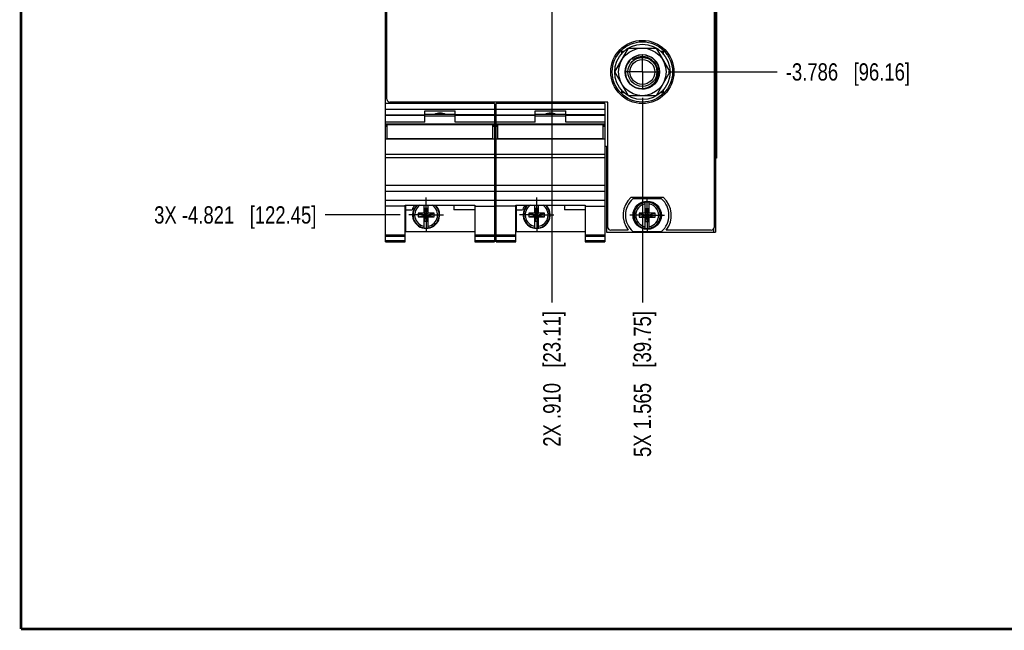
# Model space of a CAD drawing. Header units: inches. Extents: x 0.2 to 16.8, y 0.2 to 10.8.
# Tile 1 of 42: x 0.2 to 7.4, y 0.2 to 4.7. Entities that reach past the tile are written whole.
import ezdxf

# ---------------------------------------------------------------- set-up
doc = ezdxf.new("R2010")
doc.units = ezdxf.units.IN
doc.header["$LTSCALE"] = 0.935
doc.header["$MEASUREMENT"] = 0
doc.linetypes.add('CENTER', pattern=[0.6, 0.375, -0.075, 0.075, -0.075])
doc.layers.get('0').update_dxf_attribs({"linetype": 'CONTINUOUS'})
doc.layers.add('DEFAULT_1', color=7, linetype='CENTER')
doc.layers.add('DIMENSIONS', color=7, linetype='CONTINUOUS')
doc.styles.get("Standard").update_dxf_attribs({"font": 'txt', "width": 0.8})
doc.dimstyles.new('DIMSTYLE_1', dxfattribs={"dimtxt": 0.125, "dimasz": 0.18, "dimexe": 0.18, "dimexo": 0.0625, "dimgap": 0.09, "dimtad": 0, "dimtih": 1, "dimtoh": 1, "dimdec": 3, "dimzin": 4, "dimdsep": 46, "dimtxsty": 'STANDARD', "dimblk": '_FILLED', "dimblk1": '_FILLED', "dimblk2": '_FILLED', "dimcen": 0.09, "dimadec": 0, "dimazin": 0, "dimtp": 0.01, "dimtm": 0.01, "dimtfac": 1, "dimtdec": 3, "dimtofl": 0, "dimtmove": 0, "dimatfit": 3, "dimldrblk": '_FILLED', "dimfxl": 1, "dimtolj": 1, "dimtzin": 4, "dimarcsym": 0})

# ---------------------------------------------------------------- blocks, each defined once
blk = doc.blocks.new('*D4')
at = {"layer": 'DIMENSIONS', "color": 2, "linetype": 'CONTINUOUS'}
blk.add_line((2.9943, 3.2537), (2.4502, 3.2537), dxfattribs=at)
at = {"layer": 'DIMENSIONS', "color": 2, "linetype": 'CONTINUOUS', "insert": (2.3877, 3.3162), "char_height": 0.125, "width": 1.825, "attachment_point": 3, "line_spacing_factor": 0.9}
blk.add_mtext('3X -4.821{\\Ftxt.shx;\\W1.000000;\\H0.125000; }[122.45]', dxfattribs=at)
blk = doc.blocks.new('_FILLED')
at = {"color": 0, "linetype": 'BYBLOCK'}
blk.add_solid([(0, 0), (-1, 0.174), (-1, -0.174)], dxfattribs=at)
blk = doc.blocks.new('*D9')
at = {"layer": 'DIMENSIONS', "color": 2, "linetype": 'CONTINUOUS'}
blk.add_line((4.9345, 4.2884), (5.7221, 4.2884), dxfattribs=at)
at = {"layer": 'DIMENSIONS', "color": 2, "linetype": 'CONTINUOUS', "insert": (5.7846, 4.3509), "char_height": 0.125, "width": 1.425, "attachment_point": 1, "line_spacing_factor": 0.9}
blk.add_mtext('-3.786{\\Ftxt.shx;\\W1.000000;\\H0.125000; }[96.16]', dxfattribs=at)
blk = doc.blocks.new('*D15')
at = {"layer": 'DIMENSIONS', "color": 2, "linetype": 'CONTINUOUS'}
blk.add_line((4.0919, 5.3057), (4.0919, 2.6207), dxfattribs=at)
at = {"layer": 'DIMENSIONS', "color": 2, "linetype": 'CONTINUOUS', "insert": (4.0294, 2.5582), "char_height": 0.125, "width": 1.525, "attachment_point": 3, "rotation": 90, "line_spacing_factor": 0.9}
blk.add_mtext('2X .910{\\Ftxt.shx;\\W1.000000;\\H0.125000; }[23.11]', dxfattribs=at)
blk = doc.blocks.new('*D16')
at = {"layer": 'DIMENSIONS', "color": 2, "linetype": 'CONTINUOUS'}
blk.add_line((4.7469, 4.1008), (4.7469, 2.6207), dxfattribs=at)
at = {"layer": 'DIMENSIONS', "color": 2, "linetype": 'CONTINUOUS', "insert": (4.6844, 2.5582), "char_height": 0.125, "width": 1.625, "attachment_point": 3, "rotation": 90, "line_spacing_factor": 0.9}
blk.add_mtext('5X 1.565{\\Ftxt.shx;\\W1.000000;\\H0.125000; }[39.75]', dxfattribs=at)

msp = doc.modelspace()

# ---------------------------------------------------------------- linework, layer by layer
at = {"color": 7, "linetype": 'CONTINUOUS'}
for p, q in [((2.8879, 3.0582), (2.8877, 8.1964)), ((5.2759, 8.1964), (5.2759, 3.1295)), ((2.8979, 4.0904), (2.8979, 8.1624)), ((5.2659, 8.1624), (5.2659, 3.1634)), ((5.2846, 7.6634), (5.2846, 3.6634)), ((4.5483, 4.2884), (4.6476, 4.4604)), ((4.5969, 4.4384), (4.5969, 4.4187)), ((4.5969, 4.4383), (4.6164, 4.4383)), ((4.6476, 4.4604), (4.8462, 4.4604)), ((4.8462, 4.4604), (4.9455, 4.2884)), ((4.8773, 4.4383), (4.8969, 4.4383)), ((4.8969, 4.4384), (4.8969, 4.4187)), ((4.7098, 4.4057), (4.6755, 4.3886)), ((4.683, 4.3779), (4.6755, 4.3884)), ((4.6476, 4.1164), (4.5483, 4.2884)), ((4.9455, 4.2884), (4.8462, 4.1164)), ((4.5969, 4.1582), (4.5969, 4.1384)), ((4.6168, 4.1383), (4.5969, 4.1383)), ((4.8969, 4.1383), (4.8769, 4.1383)), ((4.8969, 4.1582), (4.8969, 4.1384)), ((4.4979, 4.0704), (2.9179, 4.0704)), ((4.4979, 3.1634), (4.4979, 4.0704)), ((4.8462, 4.1164), (4.6476, 4.1164)), ((3.6759, 4.0607), (2.8879, 4.0607)), ((3.6759, 4.0177), (2.8879, 4.0177)), ((3.1719, 4.0077), (3.3919, 4.0077)), ((3.1719, 3.9258), (3.1719, 4.0077)), ((3.3919, 3.9258), (3.3919, 4.0077)), ((3.6759, 4.0607), (3.6759, 3.0582)), ((4.4759, 4.0607), (3.6879, 4.0607)), ((3.6879, 3.0582), (3.6879, 4.0607)), ((4.4759, 4.0177), (3.6879, 4.0177)), ((3.9719, 4.0077), (4.1919, 4.0077)), ((3.9719, 3.9258), (3.9719, 4.0077)), ((4.1919, 3.9258), (4.1919, 4.0077)), ((4.4759, 4.0607), (4.4759, 3.0582)), ((2.8879, 3.9768), (3.1719, 3.9768)), ((3.1719, 3.973), (2.8879, 3.973)), ((3.1719, 3.9258), (2.8879, 3.9258)), ((3.3919, 3.9803), (3.1719, 3.9803)), ((3.1719, 3.9703), (3.3919, 3.9703)), ((3.6759, 3.9768), (3.3919, 3.9768)), ((3.6759, 3.973), (3.3919, 3.973)), ((3.6759, 3.9258), (3.3919, 3.9258)), ((3.6879, 3.9768), (3.9719, 3.9768)), ((3.9719, 3.973), (3.6879, 3.973)), ((3.9719, 3.9258), (3.6879, 3.9258)), ((4.1919, 3.9803), (3.9719, 3.9803)), ((3.9719, 3.9703), (4.1919, 3.9703)), ((4.4759, 3.9768), (4.1919, 3.9768)), ((4.4759, 3.973), (4.1919, 3.973)), ((4.4759, 3.9258), (4.1919, 3.9258)), ((3.6759, 3.9115), (2.8879, 3.9115)), ((2.8979, 3.9031), (2.8879, 3.9031)), ((2.8979, 3.8935), (2.8879, 3.8935)), ((3.6639, 3.9053), (2.8979, 3.9053)), ((2.8979, 3.9053), (2.8979, 3.801)), ((3.6639, 3.801), (3.6639, 3.9053)), ((3.6759, 3.9031), (3.6639, 3.9031)), ((3.6759, 3.8935), (3.6639, 3.8935)), ((4.4759, 3.9115), (3.6879, 3.9115)), ((3.6979, 3.9031), (3.6879, 3.9031)), ((3.6979, 3.8935), (3.6879, 3.8935)), ((4.4639, 3.9053), (3.6979, 3.9053)), ((3.6979, 3.9053), (3.6979, 3.801)), ((4.4639, 3.801), (4.4639, 3.9053)), ((4.4759, 3.9031), (4.4639, 3.9031)), ((4.4759, 3.8935), (4.4639, 3.8935)), ((3.6759, 3.801), (2.8879, 3.801)), ((2.8979, 3.8071), (3.6639, 3.8071)), ((4.4759, 3.801), (3.6879, 3.801)), ((3.6979, 3.8071), (4.4639, 3.8071)), ((3.6759, 3.7515), (3.6879, 3.7515)), ((4.4759, 3.7515), (4.4877, 3.7515)), ((4.4877, 3.7515), (4.4877, 3.1295)), ((3.6759, 3.6913), (2.8879, 3.6913)), ((4.4759, 3.6913), (3.6879, 3.6913)), ((5.2846, 3.6634), (5.2759, 3.6634)), ((3.6759, 3.602), (3.6879, 3.602)), ((3.6879, 3.5992), (3.6759, 3.5992)), ((3.6759, 3.5239), (3.6879, 3.5239)), ((2.8879, 3.3599), (3.6759, 3.3599)), ((3.6879, 3.3599), (4.4759, 3.3599)), ((4.9001, 3.3804), (4.6636, 3.3804)), ((4.8856, 3.37), (4.6781, 3.37)), ((3.0299, 3.318), (2.8879, 3.318)), ((3.0299, 3.3233), (3.5339, 3.3233)), ((3.0299, 3.0582), (3.0299, 3.3233)), ((3.0359, 3.1317), (3.0359, 3.3233)), ((3.0359, 3.2917), (3.0797, 3.2917)), ((3.1681, 3.2654), (3.1681, 3.3233)), ((3.1702, 3.3022), (3.1936, 3.3022)), ((3.1702, 3.3022), (3.1936, 3.2052)), ((3.1702, 3.2654), (3.1702, 3.3022)), ((3.1702, 3.2052), (3.1936, 3.3022)), ((3.1936, 3.3022), (3.1936, 3.2654)), ((3.1956, 3.2654), (3.1956, 3.3233)), ((3.3829, 3.3233), (3.3829, 3.2917)), ((3.5339, 3.2917), (3.3829, 3.2917)), ((3.5339, 3.3233), (3.5339, 3.0582)), ((3.5339, 3.318), (3.6759, 3.318)), ((3.8299, 3.318), (3.6879, 3.318)), ((3.8299, 3.3233), (4.3339, 3.3233)), ((3.8299, 3.0582), (3.8299, 3.3233)), ((3.8359, 3.1317), (3.8359, 3.3233)), ((3.8359, 3.2917), (3.8797, 3.2917)), ((3.9681, 3.2654), (3.9681, 3.3233)), ((3.9702, 3.3022), (3.9936, 3.3022)), ((3.9702, 3.3022), (3.9936, 3.2052)), ((3.9702, 3.2654), (3.9702, 3.3022)), ((3.9702, 3.2052), (3.9936, 3.3022)), ((3.9936, 3.3022), (3.9936, 3.2654)), ((3.9956, 3.2654), (3.9956, 3.3233)), ((4.1829, 3.3233), (4.1829, 3.2917)), ((4.3339, 3.2917), (4.1829, 3.2917)), ((4.3339, 3.3233), (4.3339, 3.0582)), ((4.3339, 3.318), (4.4759, 3.318)), ((4.7681, 3.2632), (4.7681, 3.3461)), ((4.7702, 3.3), (4.7936, 3.3)), ((4.7702, 3.3), (4.7936, 3.203)), ((4.7702, 3.2632), (4.7702, 3.3)), ((4.7702, 3.203), (4.7936, 3.3)), ((4.7936, 3.3), (4.7936, 3.2632)), ((4.7956, 3.2632), (4.7956, 3.3461)), ((3.1248, 3.2675), (3.239, 3.2399)), ((3.1681, 3.2675), (3.1248, 3.2675)), ((3.1248, 3.2399), (3.239, 3.2675)), ((3.1248, 3.2675), (3.1248, 3.2399)), ((3.1248, 3.2399), (3.1681, 3.2399)), ((3.1681, 3.2654), (3.1702, 3.2654)), ((3.1702, 3.242), (3.1681, 3.242)), ((3.1681, 3.1591), (3.1681, 3.242)), ((3.1936, 3.242), (3.1702, 3.2654)), ((3.1702, 3.242), (3.1936, 3.2654)), ((3.1702, 3.2052), (3.1702, 3.242)), ((3.1936, 3.2654), (3.1956, 3.2654)), ((3.1956, 3.242), (3.1936, 3.242)), ((3.1936, 3.242), (3.1936, 3.2052)), ((3.239, 3.2675), (3.1956, 3.2675)), ((3.1956, 3.1591), (3.1956, 3.242)), ((3.1956, 3.2399), (3.239, 3.2399)), ((3.239, 3.2399), (3.239, 3.2675)), ((3.9248, 3.2399), (4.039, 3.2675)), ((3.9681, 3.2675), (3.9248, 3.2675)), ((3.9248, 3.2675), (4.039, 3.2399)), ((3.9248, 3.2675), (3.9248, 3.2399)), ((3.9248, 3.2399), (3.9681, 3.2399)), ((3.9681, 3.2654), (3.9702, 3.2654)), ((3.9702, 3.242), (3.9681, 3.242)), ((3.9681, 3.1591), (3.9681, 3.242)), ((3.9936, 3.242), (3.9702, 3.2654)), ((3.9702, 3.242), (3.9936, 3.2654)), ((3.9702, 3.2052), (3.9702, 3.242)), ((3.9936, 3.2654), (3.9956, 3.2654)), ((3.9956, 3.242), (3.9936, 3.242)), ((3.9936, 3.242), (3.9936, 3.2052)), ((4.039, 3.2675), (3.9956, 3.2675)), ((3.9956, 3.1591), (3.9956, 3.242)), ((3.9956, 3.2399), (4.039, 3.2399)), ((4.039, 3.2399), (4.039, 3.2675)), ((4.7248, 3.2377), (4.839, 3.2653)), ((4.7681, 3.2653), (4.7248, 3.2653)), ((4.7248, 3.2653), (4.839, 3.2377)), ((4.7248, 3.2653), (4.7248, 3.2377)), ((4.7248, 3.2377), (4.7681, 3.2377)), ((4.7681, 3.2632), (4.7702, 3.2632)), ((4.7702, 3.2398), (4.7681, 3.2398)), ((4.7681, 3.1568), (4.7681, 3.2398)), ((4.7936, 3.2398), (4.7702, 3.2632)), ((4.7702, 3.2398), (4.7936, 3.2632)), ((4.7702, 3.203), (4.7702, 3.2398)), ((4.7936, 3.2632), (4.7956, 3.2632)), ((4.7956, 3.2398), (4.7936, 3.2398)), ((4.7936, 3.2398), (4.7936, 3.203)), ((4.839, 3.2653), (4.7956, 3.2653)), ((4.7956, 3.1568), (4.7956, 3.2398)), ((4.7956, 3.2377), (4.839, 3.2377)), ((4.839, 3.2377), (4.839, 3.2653)), ((3.1936, 3.2052), (3.1702, 3.2052)), ((3.9936, 3.2052), (3.9702, 3.2052)), ((4.6442, 3.1434), (4.5179, 3.1434)), ((4.7936, 3.203), (4.7702, 3.203)), ((5.2459, 3.1434), (4.9196, 3.1434)), ((2.8879, 3.1092), (3.0299, 3.1092)), ((2.8879, 3.1003), (3.0299, 3.1003)), ((3.0299, 3.0665), (2.8879, 3.0665)), ((3.5339, 3.1317), (3.0359, 3.1317)), ((3.5339, 3.1092), (3.6759, 3.1092)), ((3.5339, 3.1003), (3.6759, 3.1003)), ((3.6759, 3.0665), (3.5339, 3.0665)), ((3.6879, 3.1092), (3.8299, 3.1092)), ((3.6879, 3.1003), (3.8299, 3.1003)), ((3.8299, 3.0665), (3.6879, 3.0665)), ((4.3339, 3.1317), (3.8359, 3.1317)), ((4.3339, 3.1092), (4.4759, 3.1092)), ((4.3339, 3.1003), (4.4759, 3.1003)), ((4.4759, 3.0665), (4.3339, 3.0665)), ((4.4877, 3.1295), (5.2759, 3.1295)), ((4.6781, 3.133), (4.8856, 3.133)), ((2.8879, 3.0582), (3.0299, 3.0582)), ((3.5339, 3.0582), (3.6759, 3.0582)), ((3.6879, 3.0582), (3.8299, 3.0582)), ((4.3339, 3.0582), (4.4759, 3.0582))]:
    msp.add_line(p, q, dxfattribs=at)
at = {"color": 9, "linetype": 'CONTINUOUS'}
for p, q in [((3.6759, 3.6676), (2.8879, 3.6676)), ((4.4759, 3.6676), (3.6879, 3.6676)), ((2.8879, 3.4702), (3.6759, 3.4702)), ((3.6759, 3.4229), (2.8879, 3.4229)), ((3.6879, 3.4702), (4.4759, 3.4702)), ((4.4759, 3.4229), (3.6879, 3.4229)), ((5.2639, 3.1295), (5.2639, 3.1547))]:
    msp.add_line(p, q, dxfattribs=at)
at = {"color": 7, "linetype": 'CONTINUOUS', "const_width": 0.02}
for points in [[(0.25, 10.7586), (0.25, 0.2586)], [(0.25, 0.2586), (16.75, 0.2586)]]:
    msp.add_lwpolyline(points, dxfattribs=at)
at = {"color": 7, "linetype": 'CONTINUOUS'}
for centre, radius in [((4.7469, 4.2884), 0.2285), ((4.7469, 4.2884), 0.2185), ((4.7469, 4.2884), 0.2), ((4.7469, 4.2884), 0.172), ((4.7469, 4.2884), 0.125), ((4.7469, 4.2884), 0.105), ((4.7469, 4.2884), 0.09), ((4.7819, 3.2515), 0.1025), ((4.7819, 3.2515), 0.098)]:
    msp.add_circle(centre, radius, dxfattribs=at)
for centre, radius, start, end in [((4.7469, 4.2883), 0.123, 125.46959, 232.72874), ((4.7469, 4.2883), 0.123, 239.60416, 107.51599), ((4.7479, 4.2816), 0.1148, 96.40375, 98.86793), ((4.7478, 4.2827), 0.1136, 90.46932, 96.40907), ((4.7478, 4.2841), 0.1122, 76.23525, 90.49431), ((4.7478, 4.2838), 0.1125, 71.68258, 76.24115), ((4.7472, 4.2825), 0.1139, 47.80405, 71.62692), ((4.7431, 4.2906), 0.1225, 234.74136, 249.25468), ((4.7427, 4.2896), 0.1214, 249.27692, 271.97666), ((2.9179, 4.0904), 0.02, 180, 270), ((3.2819, 3.8914), 0.0984, 64.71819, 115.28181), ((4.0819, 3.8914), 0.0984, 64.71819, 115.28181), ((4.7819, 3.2514), 0.175, 132.5114, 218.10779), ((4.7819, 3.2515), 0.1575, 131.20295, 228.79705), ((4.7819, 3.2515), 0.1575, 311.20295, 48.79705), ((4.7819, 3.2514), 0.175, 321.89221, 47.4886), ((3.1819, 3.2537), 0.109, 139.94203, 159.59683), ((3.1819, 3.2537), 0.098, 134.36067, 45.63933), ((3.9819, 3.2537), 0.109, 139.94203, 159.59683), ((3.9819, 3.2537), 0.098, 134.36067, 45.63933), ((4.7819, 3.2515), 0.0956, 81.71661, 98.28339), ((3.1819, 3.2537), 0.0956, 261.71661, 278.28339), ((3.9819, 3.2537), 0.0956, 261.71661, 278.28339), ((4.5179, 3.1634), 0.02, 180, 270), ((4.7819, 3.2515), 0.0956, 261.71661, 278.28339), ((5.2459, 3.1634), 0.02, 270, 360)]:
    msp.add_arc(centre, radius, start, end, dxfattribs=at)
at = {"color": 9, "linetype": 'CONTINUOUS'}
for centre, radius, start, end in [((4.747, 4.2869), 0.1114, 90.19097, 98.83273), ((4.747, 4.288), 0.1103, 88.73135, 90.17979), ((4.7471, 4.2897), 0.1085, 70.29231, 88.75139), ((4.7464, 4.2872), 0.1112, 61.88897, 70.36902), ((4.7465, 4.2874), 0.1109, 58.2236, 62.39557), ((4.7468, 4.2879), 0.1103, 57.66906, 58.77119), ((4.7473, 4.2888), 0.1094, 52.08236, 58.22874), ((3.1819, 3.2537), 0.0947, 132.51321, 261.63626), ((3.1819, 3.2537), 0.0832, 122.36289, 260.46641), ((3.1819, 3.2537), 0.0832, 279.53359, 57.63711), ((3.1819, 3.2537), 0.0947, 278.36374, 47.48679), ((3.9819, 3.2537), 0.0947, 132.51321, 261.63626), ((3.9819, 3.2537), 0.0832, 122.36289, 260.46641), ((3.9819, 3.2537), 0.0832, 279.53359, 57.63711), ((3.9819, 3.2537), 0.0947, 278.36374, 47.48679), ((4.7819, 3.2515), 0.0947, 98.36374, 261.63626), ((4.7819, 3.2515), 0.0832, 99.53359, 260.46641), ((4.7819, 3.2515), 0.0947, 278.36374, 81.63626), ((4.7819, 3.2515), 0.0832, 279.53359, 80.46641)]:
    msp.add_arc(centre, radius, start, end, dxfattribs=at)
at = {"color": 7, "linetype": 'CONTINUOUS'}
for points, knots in [([(4.683, 4.378), (4.6833, 4.378), (4.6837, 4.378), (4.6842, 4.3782), (4.6845, 4.3784), (4.6849, 4.3786), (4.6853, 4.3788), (4.6859, 4.3791), (4.6866, 4.3795), (4.6876, 4.3799), (4.6887, 4.3806), (4.6901, 4.3813), (4.6915, 4.382), (4.6929, 4.3828), (4.6948, 4.3837), (4.6972, 4.3849), (4.7, 4.3862), (4.7029, 4.3874), (4.7059, 4.3886), (4.7088, 4.3897), (4.7128, 4.391), (4.7179, 4.3926), (4.724, 4.394), (4.7281, 4.3948), (4.7302, 4.3951)], [0, 0, 0, 0, 0.01512, 0.022841, 0.030621, 0.038443, 0.046251, 0.061835, 0.077443, 0.093064, 0.124308, 0.155564, 0.186826, 0.218092, 0.249361, 0.311904, 0.374452, 0.437003, 0.499557, 0.562113, 0.624671, 0.749778, 0.874888, 1, 1, 1, 1]), ([(4.683, 4.3779), (4.6833, 4.3779), (4.6837, 4.3779), (4.6842, 4.3781), (4.6845, 4.3782), (4.6849, 4.3784), (4.6853, 4.3787), (4.6859, 4.3789), (4.6866, 4.3793), (4.6876, 4.3798), (4.6887, 4.3804), (4.6901, 4.3812), (4.6915, 4.3819), (4.6929, 4.3826), (4.6948, 4.3836), (4.6972, 4.3847), (4.7, 4.386), (4.7029, 4.3873), (4.7059, 4.3884), (4.7088, 4.3895), (4.7128, 4.3909), (4.7179, 4.3924), (4.724, 4.3939), (4.7281, 4.3947), (4.7302, 4.395)], [0, 0, 0, 0, 0.01512, 0.022841, 0.030621, 0.038443, 0.046251, 0.061835, 0.077443, 0.093064, 0.124308, 0.155564, 0.186826, 0.218092, 0.249361, 0.311904, 0.374452, 0.437003, 0.499557, 0.562113, 0.624671, 0.749778, 0.874888, 1, 1, 1, 1]), ([(4.8602, 4.2774), (4.8607, 4.2857), (4.86, 4.2983), (4.8564, 4.3146), (4.8524, 4.3265), (4.847, 4.3378), (4.8383, 4.352), (4.8299, 4.3615), (4.8237, 4.3671)], [0, 0, 0, 0, 0.249831, 0.374891, 0.499955, 0.625076, 0.75031, 1, 1, 1, 1]), ([(4.8602, 4.2774), (4.8607, 4.2857), (4.86, 4.2983), (4.8564, 4.3145), (4.8524, 4.3264), (4.847, 4.3377), (4.8383, 4.3519), (4.8299, 4.3614), (4.8237, 4.3669)], [0, 0, 0, 0, 0.249831, 0.374891, 0.499954, 0.625076, 0.75031, 1, 1, 1, 1]), ([(4.7469, 4.1682), (4.754, 4.1685), (4.7648, 4.1698), (4.7787, 4.1736), (4.7888, 4.1773), (4.7986, 4.1819), (4.8079, 4.1874), (4.8166, 4.1937), (4.8248, 4.2008), (4.8322, 4.2086), (4.8389, 4.2171), (4.8448, 4.2262), (4.8498, 4.2357), (4.8539, 4.2457), (4.8581, 4.2595), (4.8597, 4.2702), (4.8602, 4.2774)], [0, 0, 0, 0, 0.124805, 0.187399, 0.249965, 0.312488, 0.374982, 0.437475, 0.499986, 0.562509, 0.625035, 0.68756, 0.750076, 0.812582, 0.875095, 1, 1, 1, 1]), ([(4.7469, 4.1681), (4.754, 4.1683), (4.7648, 4.1697), (4.7787, 4.1734), (4.7889, 4.1771), (4.7986, 4.1818), (4.8079, 4.1873), (4.8167, 4.1936), (4.8248, 4.2007), (4.8323, 4.2086), (4.8389, 4.217), (4.8448, 4.2261), (4.8498, 4.2357), (4.8539, 4.2457), (4.8581, 4.2594), (4.8598, 4.2702), (4.8602, 4.2774)], [0, 0, 0, 0, 0.124805, 0.187399, 0.249965, 0.312487, 0.374982, 0.437475, 0.499986, 0.562509, 0.625035, 0.68756, 0.750076, 0.812582, 0.875095, 1, 1, 1, 1])]:
    msp.add_open_spline(points, degree=3, knots=knots, dxfattribs=at)
at = {"color": 9, "linetype": 'CONTINUOUS'}
for points in [[(4.7299, 4.3971), (4.7257, 4.3964), (4.7174, 4.3946), (4.7053, 4.3905), (4.6937, 4.385), (4.6865, 4.3805), (4.6831, 4.378)], [(4.7299, 4.3969), (4.7257, 4.3963), (4.7174, 4.3945), (4.7053, 4.3904), (4.6937, 4.3849), (4.6865, 4.3803), (4.6831, 4.3778)]]:
    msp.add_open_spline(points, degree=3, knots=[0, 0, 0, 0, 0.250093, 0.500063, 0.749982, 1, 1, 1, 1], dxfattribs=at)
at = {"layer": 'DEFAULT_1', "color": 7, "linetype": 'CENTER'}
for p, q in [((4.7469, 4.2884), (4.7469, 4.4135)), ((4.7469, 4.2884), (4.6218, 4.2884)), ((4.7469, 4.2884), (4.872, 4.2884)), ((4.7469, 4.2884), (4.7469, 4.1633)), ((3.1819, 3.2537), (3.1819, 3.3788)), ((3.9819, 3.2537), (3.9819, 3.3788)), ((4.7819, 3.2515), (4.7819, 3.3766)), ((3.1819, 3.2537), (3.0568, 3.2537)), ((3.1819, 3.2537), (3.307, 3.2537)), ((3.1819, 3.2537), (3.1819, 3.1286)), ((3.9819, 3.2537), (3.8568, 3.2537)), ((3.9819, 3.2537), (4.107, 3.2537)), ((3.9819, 3.2537), (3.9819, 3.1286)), ((4.7819, 3.2515), (4.6568, 3.2515)), ((4.7819, 3.2515), (4.907, 3.2515)), ((4.7819, 3.2515), (4.7819, 3.1264))]:
    msp.add_line(p, q, dxfattribs=at)

# ---------------------------------------------------------------- dimensions: what is measured, and where the dimension line sits
at = {"layer": 'DIMENSIONS', "color": 2, "linetype": 'CONTINUOUS'}
for feature_location, offset, dtype, origin, text, picture, middle in [((2.9943, 3.2537), (-0.5441, 0), 0, (3.0568, 8.0744), '3X -<>', '*D4', (1.2252, 3.2537)), ((4.9345, 4.2884), (0.7876, 0), 0, (4.872, 8.0744), '-<>', '*D9', (6.4971, 4.2884)), ((4.0919, 5.3057), (0, -2.685), 1, (3.1819, 5.3682), '2X <>', '*D15', (4.2263, 1.6169)), ((4.7469, 4.1008), (0, -1.4801), 1, (3.1819, 4.1633), '5X <>', '*D16', (4.8813, 1.5669))]:
    dim = msp.add_ordinate_dim(feature_location=feature_location, offset=offset, dtype=dtype, origin=origin, text=text, dimstyle='DIMSTYLE_1', dxfattribs=at)
    dim.commit()
    dim.dimension.update_dxf_attribs({"geometry": picture, "text_midpoint": middle})

doc.saveas('drawing.dxf')
